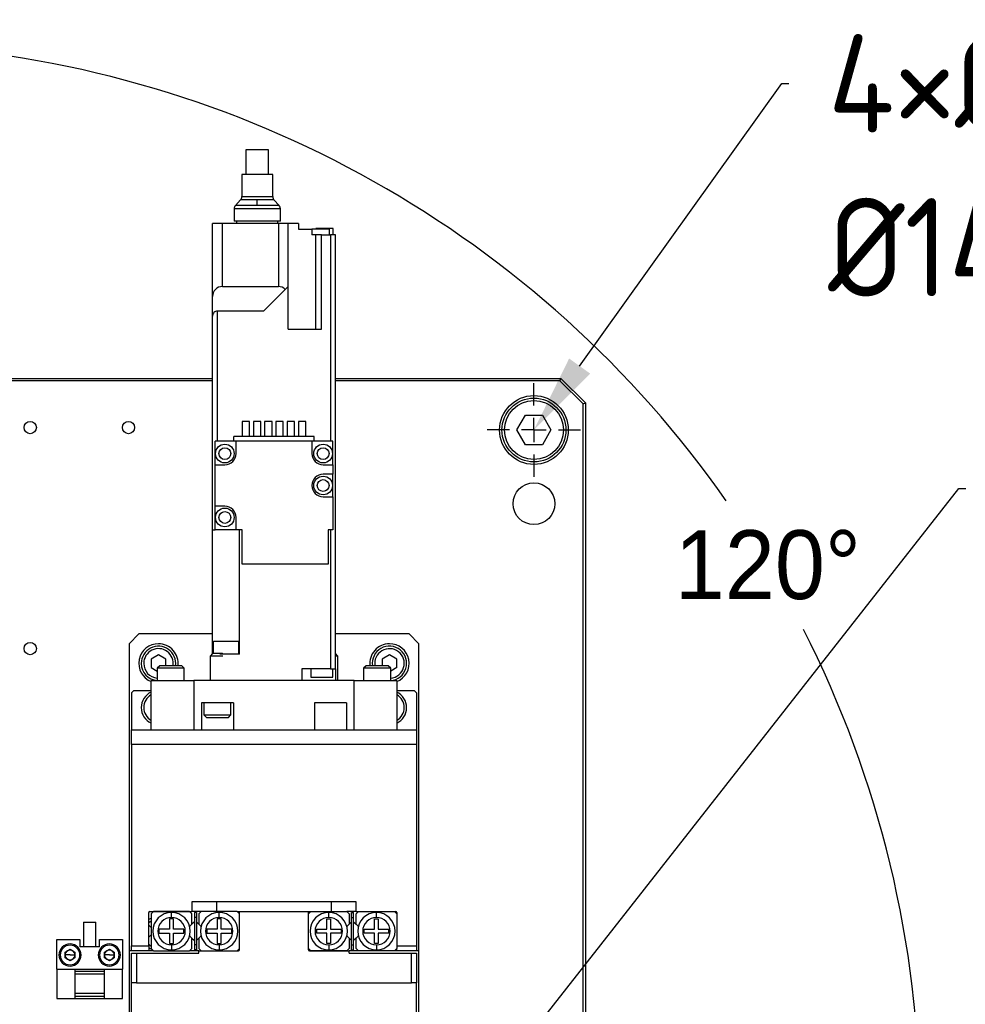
# Model space of a CAD drawing. Header units: millimetres. Extents: x 28 to 428, y 52 to 282.
# Tile 8 of 18: x 128 to 177, y 183 to 233. Entities that reach past the tile are written whole.
import ezdxf
from ezdxf import colors
from ezdxf.entities.mleader import LeaderData, LeaderLine
from ezdxf.math import Vec2, Vec3

# ---------------------------------------------------------------- set-up
doc = ezdxf.new("R2010")
doc.units = ezdxf.units.MM
doc.header["$PDSIZE"] = -1
doc.layers.add('AM_5', color=3, linetype='Continuous', lineweight=25)
doc.layers.add('SLD-0', color=7, linetype='Continuous')
doc.styles.get("Standard").update_dxf_attribs({"font": 'HGPGothicM.ttf'})
doc.dimstyles.new('ISO-25$2', dxfattribs={"dimtxt": 2.5, "dimasz": 2.5, "dimexe": 1.25, "dimexo": 0.625, "dimtad": 1, "dimtxsty": 'STANDARD', "dimcen": 2.5, "dimadec": 0, "dimazin": 0, "dimtfac": 1, "dimtmove": 0, "dimatfit": 3, "dimfxl": 1, "dimarcsym": 0})

# ---------------------------------------------------------------- blocks, each defined once
blk = doc.blocks.new('SW_CENTERMARKSYMBOL_14')
at = {"layer": 'SLD-0', "color": 0}
for p, q in [((0, 1.25), (0, 2.375)), ((0, 0), (0, 0.625)), ((-1.25, 0), (-2.375, 0)), ((0, 0), (-0.625, 0)), ((0, 0), (0, -0.625)), ((0, 0), (0.625, 0)), ((1.25, 0), (2.375, 0)), ((0, -1.25), (0, -2.375))]:
    blk.add_line(p, q, dxfattribs=at)
blk = doc.blocks.new('*D79')
at = {"layer": 'AM_5', "color": 0, "lineweight": -2, "transparency": 16777216}
blk.add_line((119.784, 219.528), (119.784, 232.795), dxfattribs=at)
for start, end in [(35.0042, 86.321), (333.679, 26.9702)]:
    blk.add_arc((119.784, 177.278), 54.517, start, end, dxfattribs=at)
at = {"layer": 'AM_5', "color": 0, "transparency": 16777216}
for points in [[(123.263, 231.1), (123.301, 232.266), (119.784, 231.795)], [(169.163, 152.83), (168.135, 153.38), (166.997, 150.019)]]:
    blk.add_solid(points, dxfattribs=at)
at = {"layer": 'Defpoints', "color": 0, "transparency": 16777216}
for p in [(119.784, 218.528), (173.473, 186.745), (119.784, 177.278), (172.74, 146.704), (119.784, 136.028)]:
    blk.add_point(p, dxfattribs=at)
at = {"layer": 'AM_5', "color": 0, "transparency": 16777216, "insert": (166.562, 205.277), "char_height": 3.5, "attachment_point": 5}
blk.add_mtext('120°', dxfattribs=at)

msp = doc.modelspace()

# ---------------------------------------------------------------- linework, layer by layer
at = {"color": 7, "linetype": 'Continuous'}
for p, q in [((140.00961, 226.40291), (140.00961, 225.15291)), ((141.15961, 226.40291), (140.00961, 226.40291)), ((141.15961, 225.15291), (141.15961, 226.40291)), ((139.79711, 225.15291), (139.79711, 224.02791)), ((141.37211, 225.15291), (139.79711, 225.15291)), ((141.37211, 224.02791), (141.37211, 225.15291)), ((139.79711, 224.02791), (141.37211, 224.02791)), ((139.73367, 223.86149), (139.47305, 223.56933)), ((140.58461, 223.56933), (139.47305, 223.56933)), ((140.58461, 223.86149), (139.73367, 223.86149)), ((140.58461, 223.56933), (140.58461, 223.86149)), ((141.43555, 223.86149), (140.58461, 223.86149)), ((141.69617, 223.56933), (140.58461, 223.56933)), ((141.69617, 223.56933), (141.43555, 223.86149)), ((139.40961, 223.40291), (139.40961, 222.77791)), ((141.75961, 223.40291), (139.40961, 223.40291)), ((141.75961, 222.77791), (141.75961, 223.40291)), ((138.30961, 218.94271), (138.30961, 222.65291)), ((138.80961, 222.65291), (138.30961, 222.65291)), ((138.80961, 219.45291), (138.80961, 222.65291)), ((141.65961, 222.65291), (138.80961, 222.65291)), ((141.75961, 222.77791), (139.40961, 222.77791)), ((139.53461, 222.77791), (139.53461, 222.65291)), ((141.63461, 222.65291), (141.63461, 222.77791)), ((141.65961, 222.65291), (141.65961, 219.45291)), ((142.15961, 222.65291), (141.65961, 222.65291)), ((142.15961, 219.45291), (142.15961, 222.65291)), ((142.68461, 222.65291), (142.15961, 222.65291)), ((142.68461, 222.65291), (142.68461, 222.37791)), ((142.68461, 222.37791), (143.35961, 222.37791)), ((143.35961, 222.37791), (143.35961, 222.07791)), ((144.25961, 222.37791), (143.35961, 222.37791)), ((143.55251, 222.07791), (143.35961, 222.07791)), ((143.55251, 222.07791), (143.55251, 217.27791)), ((143.85251, 222.07791), (143.55251, 222.07791)), ((143.56921, 222.40291), (143.56921, 222.37791)), ((144.44421, 222.40291), (143.56921, 222.40291)), ((143.85251, 217.27791), (143.85251, 222.07791)), ((143.85251, 222.07791), (144.30961, 222.07791)), ((144.25961, 222.07791), (144.25961, 222.37791)), ((144.30961, 222.07791), (144.30961, 211.57791)), ((144.55961, 222.07791), (144.30961, 222.07791)), ((144.44421, 222.07791), (144.44421, 222.40291)), ((144.55961, 200.00291), (144.55961, 222.07791)), ((138.80961, 219.45291), (141.65961, 219.45291)), ((142.01168, 219.30498), (142.15961, 219.45291)), ((142.15961, 217.27791), (142.15961, 219.45291)), ((138.30961, 217.94781), (138.30961, 218.94271)), ((142.01168, 219.30498), (140.90961, 218.20291)), ((138.30961, 207.07791), (138.30961, 217.94781)), ((140.90961, 218.20291), (138.55961, 218.20291)), ((138.55961, 211.57791), (138.55961, 218.20291)), ((142.15961, 217.27791), (143.85251, 217.27791)), ((101.25834, 214.77791), (138.30961, 214.77791)), ((138.30961, 214.65291), (101.25834, 214.65291)), ((144.55961, 214.77791), (156.03398, 214.77791)), ((155.9822, 214.65291), (144.55961, 214.65291)), ((156.03398, 214.77791), (155.9822, 214.65291)), ((157.15898, 213.47614), (155.9822, 214.65291)), ((156.03398, 214.77791), (157.28398, 213.52791)), ((157.15898, 213.47614), (157.28398, 213.52791)), ((157.15898, 141.07969), (157.15898, 213.47614)), ((157.28398, 213.52791), (157.28398, 141.02791)), ((139.80961, 212.57791), (139.80961, 211.82791)), ((140.18461, 212.57791), (139.80961, 212.57791)), ((140.18461, 211.82791), (140.18461, 212.57791)), ((140.38461, 212.57791), (140.38461, 211.82791)), ((140.75961, 212.57791), (140.38461, 212.57791)), ((140.75961, 211.82791), (140.75961, 212.57791)), ((140.95961, 212.57791), (140.95961, 211.82791)), ((141.33461, 212.57791), (140.95961, 212.57791)), ((141.33461, 211.82791), (141.33461, 212.57791)), ((141.53461, 212.57791), (141.53461, 211.82791)), ((141.90961, 212.57791), (141.53461, 212.57791)), ((141.90961, 211.82791), (141.90961, 212.57791)), ((142.10961, 212.57791), (142.10961, 211.82791)), ((142.48461, 212.57791), (142.10961, 212.57791)), ((142.48461, 211.82791), (142.48461, 212.57791)), ((142.68461, 212.57791), (142.68461, 211.82791)), ((143.05961, 212.57791), (142.68461, 212.57791)), ((143.05961, 211.82791), (143.05961, 212.57791)), ((153.79295, 212.15291), (154.22597, 212.90291)), ((154.22597, 212.90291), (155.09199, 212.90291)), ((155.09199, 212.90291), (155.525, 212.15291)), ((154.22597, 211.40291), (153.79295, 212.15291)), ((155.525, 212.15291), (155.09199, 211.40291)), ((139.50961, 211.57791), (138.43461, 211.57791)), ((138.43461, 210.37791), (138.43461, 211.57791)), ((139.38461, 211.57791), (139.38461, 211.82791)), ((143.48461, 211.82791), (139.38461, 211.82791)), ((139.50961, 210.95291), (139.50961, 211.57791)), ((143.35961, 211.57791), (139.50961, 211.57791)), ((143.35961, 211.57791), (143.35961, 210.95291)), ((144.43461, 211.57791), (143.35961, 211.57791)), ((143.48461, 211.57791), (143.48461, 211.82791)), ((144.43461, 210.37791), (144.43461, 211.57791)), ((155.09199, 211.40291), (154.22597, 211.40291)), ((138.43461, 208.27791), (138.43461, 210.37791)), ((138.43461, 210.37791), (138.93461, 210.37791)), ((143.93461, 210.37791), (144.43461, 210.37791)), ((144.43461, 210.37791), (144.43461, 209.90291)), ((144.43461, 209.90291), (143.93461, 209.90291)), ((144.43461, 208.75291), (144.43461, 209.90291)), ((143.93461, 208.75291), (144.43461, 208.75291)), ((144.43461, 208.75291), (144.43461, 207.07791)), ((138.93461, 208.27791), (138.43461, 208.27791)), ((138.43461, 207.07791), (138.43461, 208.27791)), ((139.50961, 207.07791), (139.50961, 207.70291)), ((138.30961, 200.77791), (138.30961, 207.07791)), ((138.30961, 207.07791), (138.43461, 207.07791)), ((139.50961, 207.07791), (138.43461, 207.07791)), ((139.80961, 207.07791), (139.50961, 207.07791)), ((139.68461, 200.75291), (139.68461, 207.07791)), ((139.80961, 205.32791), (139.80961, 207.07791)), ((144.43461, 207.07791), (144.18461, 207.07791)), ((144.18461, 207.07791), (144.18461, 205.32791)), ((144.30961, 207.07791), (144.30961, 200.00291)), ((144.18461, 205.32791), (139.80961, 205.32791)), ((134.55961, 201.77791), (134.05961, 201.27791)), ((138.30961, 201.77791), (134.55961, 201.77791)), ((138.36053, 201.40291), (139.6337, 201.40291)), ((138.36053, 200.77791), (138.36053, 201.40291)), ((139.6337, 201.40291), (139.6337, 200.75291)), ((148.30961, 201.77791), (144.55961, 201.77791)), ((148.80961, 201.27791), (148.30961, 201.77791)), ((134.05961, 201.27791), (134.05961, 185.65291)), ((148.80961, 185.65291), (148.80961, 201.27791)), ((135.55961, 200.71093), (135.18461, 200.49442)), ((135.18461, 200.49442), (135.18461, 200.06141)), ((135.93461, 200.49442), (135.55961, 200.71093)), ((135.93461, 200.15291), (135.93461, 200.49442)), ((138.30961, 200.77791), (138.18461, 200.65291)), ((138.18461, 200.65291), (138.18461, 199.40291)), ((138.83912, 200.65291), (138.18461, 200.65291)), ((138.80961, 200.77791), (138.30961, 200.77791)), ((139.68461, 200.75291), (138.67418, 200.75291)), ((138.83461, 200.75291), (138.80961, 200.77791)), ((144.68461, 200.65291), (144.55961, 200.77791)), ((144.68461, 200.65291), (144.55961, 200.65291)), ((144.68461, 199.40291), (144.68461, 200.65291)), ((147.30961, 200.71093), (146.93461, 200.49442)), ((146.93461, 200.49442), (146.93461, 200.15291)), ((147.68461, 200.49442), (147.30961, 200.71093)), ((147.68461, 200.06141), (147.68461, 200.49442)), ((135.18461, 200.06141), (135.49711, 199.88099)), ((135.62211, 200.15291), (135.49711, 200.02791)), ((135.49711, 200.02791), (135.49711, 199.40291)), ((136.87211, 200.02791), (135.49711, 200.02791)), ((136.74711, 200.15291), (135.62211, 200.15291)), ((136.87211, 200.02791), (136.74711, 200.15291)), ((136.87211, 199.40291), (136.87211, 200.02791)), ((144.30961, 200.00291), (142.85961, 200.00291)), ((142.85961, 200.00291), (142.85961, 199.40291)), ((143.30279, 200.00291), (143.30279, 199.57791)), ((144.30961, 200.00291), (144.55961, 200.00291)), ((144.42779, 199.57791), (144.42779, 200.00291)), ((144.55961, 200.00291), (144.55961, 199.40291)), ((146.12211, 200.15291), (145.99711, 200.02791)), ((145.99711, 200.02791), (145.99711, 199.40291)), ((147.37211, 200.02791), (145.99711, 200.02791)), ((147.24711, 200.15291), (146.12211, 200.15291)), ((147.37211, 200.02791), (147.24711, 200.15291)), ((147.68461, 200.06141), (147.37211, 199.88099)), ((147.37211, 199.40291), (147.37211, 200.02791)), ((135.18461, 196.90291), (135.18461, 199.40291)), ((135.18461, 199.40291), (137.34968, 199.40291)), ((137.34968, 199.40291), (137.34968, 196.90291)), ((145.51955, 199.40291), (137.34968, 199.40291)), ((143.30279, 199.57791), (144.42779, 199.57791)), ((145.51955, 196.90291), (145.51955, 199.40291)), ((145.51955, 199.40291), (147.68461, 199.40291)), ((147.68461, 199.40291), (147.68461, 196.90291)), ((134.30961, 198.90291), (134.18461, 198.77791)), ((134.30961, 198.90291), (135.18461, 198.90291)), ((147.68461, 198.90291), (148.55961, 198.90291)), ((148.68461, 198.77791), (148.55961, 198.90291)), ((134.18461, 198.77791), (134.18461, 196.90291)), ((148.68461, 198.77791), (148.68461, 196.90291)), ((139.37211, 198.27791), (137.74711, 198.27791)), ((137.74711, 198.27791), (137.74711, 196.90291)), ((137.87211, 198.27791), (137.87211, 197.65291)), ((139.24711, 197.65291), (139.24711, 198.27791)), ((139.37211, 198.27791), (139.37211, 196.90291)), ((143.49711, 198.27791), (143.49711, 196.90291)), ((145.12211, 198.27791), (143.49711, 198.27791)), ((145.12211, 198.27791), (145.12211, 196.90291)), ((137.87211, 197.65291), (137.99711, 197.52791)), ((137.87211, 197.65291), (139.24711, 197.65291)), ((137.99711, 197.52791), (139.12211, 197.52791)), ((139.12211, 197.52791), (139.24711, 197.65291)), ((134.18461, 196.90291), (148.68461, 196.90291)), ((134.18461, 196.15291), (134.18461, 196.90291)), ((148.68461, 196.90291), (148.68461, 196.15291)), ((134.18461, 196.15291), (134.18461, 185.90291)), ((148.68461, 196.15291), (134.18461, 196.15291)), ((148.68461, 196.15291), (148.68461, 185.90291)), ((145.60961, 188.15291), (137.25961, 188.15291)), ((137.25961, 188.15291), (137.25961, 187.65291)), ((138.50961, 188.15291), (138.50961, 187.65291)), ((144.35961, 187.65291), (144.35961, 188.15291)), ((145.60961, 187.65291), (145.60961, 188.15291)), ((135.05961, 185.90291), (135.05961, 187.60291)), ((135.10961, 187.65291), (137.25961, 187.65291)), ((135.30961, 187.65291), (135.18461, 187.52791)), ((135.18461, 187.52791), (135.18461, 185.77791)), ((137.13461, 187.65291), (135.30961, 187.65291)), ((136.22211, 187.35291), (136.22211, 187.60291)), ((137.25961, 187.52791), (137.13461, 187.65291)), ((137.73461, 187.65291), (137.25961, 187.65291)), ((137.25961, 187.00824), (137.25961, 187.52791)), ((137.48461, 187.60291), (137.38461, 187.60291)), ((137.38461, 187.60291), (137.38461, 187.35291)), ((137.48461, 187.60291), (137.48461, 187.35291)), ((137.73461, 187.65291), (137.60961, 187.52791)), ((137.60961, 187.52791), (137.60961, 187.00824)), ((139.55961, 187.65291), (137.73461, 187.65291)), ((138.64711, 187.35291), (138.64711, 187.60291)), ((139.68461, 187.52791), (139.55961, 187.65291)), ((139.55961, 187.65291), (139.68461, 187.65291)), ((139.68461, 185.70291), (139.68461, 187.65291)), ((139.68461, 187.65291), (143.18461, 187.65291)), ((139.68461, 185.77791), (139.68461, 187.52791)), ((143.18461, 187.52791), (143.30961, 187.65291)), ((143.18461, 187.65291), (143.30961, 187.65291)), ((143.18461, 185.70291), (143.18461, 187.65291)), ((143.18461, 185.77791), (143.18461, 187.52791)), ((143.30961, 187.65291), (145.13461, 187.65291)), ((144.22211, 187.35291), (144.22211, 187.60291)), ((145.13461, 187.65291), (145.25961, 187.52791)), ((145.60961, 187.65291), (145.13461, 187.65291)), ((145.25961, 187.52791), (145.25961, 187.00824)), ((145.38461, 187.60291), (145.48461, 187.60291)), ((145.38461, 187.35291), (145.38461, 187.60291)), ((145.48461, 187.35291), (145.48461, 187.60291)), ((145.60961, 187.52791), (145.73461, 187.65291)), ((145.60961, 187.65291), (147.63461, 187.65291)), ((145.60961, 187.00824), (145.60961, 187.52791)), ((145.73461, 187.65291), (147.55961, 187.65291)), ((146.64711, 187.35291), (146.64711, 187.60291)), ((147.55961, 187.65291), (147.68461, 187.52791)), ((147.68461, 187.60291), (147.68461, 185.90291)), ((147.68461, 187.52791), (147.68461, 185.77791)), ((131.74711, 187.10291), (131.74711, 185.85291)), ((131.74711, 187.10291), (132.37211, 187.10291)), ((132.37211, 185.85291), (132.37211, 187.10291)), ((135.05961, 187.08693), (135.18461, 187.17743)), ((135.18461, 186.84041), (135.05961, 186.96541)), ((136.12711, 187.28291), (136.12711, 186.74791)), ((136.31711, 187.28291), (136.12711, 187.28291)), ((136.31711, 186.74791), (136.31711, 187.28291)), ((137.25961, 187.00824), (137.14191, 186.89054)), ((137.38461, 187.13324), (137.25961, 187.00824)), ((137.48461, 187.35291), (137.38461, 187.35291)), ((137.38461, 187.35291), (137.38461, 185.95291)), ((137.48461, 187.35291), (137.48461, 185.95291)), ((137.60961, 187.00824), (137.48461, 187.13324)), ((137.72731, 186.89054), (137.60961, 187.00824)), ((138.74211, 187.28291), (138.55211, 187.28291)), ((138.55211, 187.28291), (138.55211, 186.74791)), ((138.74211, 186.74791), (138.74211, 187.28291)), ((139.55961, 186.90791), (139.56225, 186.90791)), ((139.56363, 186.90291), (139.55961, 186.90291)), ((144.12711, 186.74791), (144.12711, 187.28291)), ((144.12711, 187.28291), (144.31711, 187.28291)), ((144.31711, 187.28291), (144.31711, 186.74791)), ((145.14191, 186.89054), (145.25961, 187.00824)), ((145.25961, 187.00824), (145.38461, 187.13324)), ((145.38461, 187.35291), (145.48461, 187.35291)), ((145.38461, 185.95291), (145.38461, 187.35291)), ((145.48461, 185.95291), (145.48461, 187.35291)), ((145.48461, 187.13324), (145.60961, 187.00824)), ((145.60961, 187.00824), (145.72731, 186.89054)), ((146.55211, 187.28291), (146.74211, 187.28291)), ((146.55211, 186.74791), (146.55211, 187.28291)), ((146.74211, 187.28291), (146.74211, 186.74791)), ((135.05961, 186.34041), (135.18461, 186.46541)), ((136.12711, 186.74791), (135.59211, 186.74791)), ((135.59211, 186.55791), (135.59211, 186.74791)), ((135.59211, 186.55791), (136.12711, 186.55791)), ((136.12711, 186.55791), (136.12711, 186.02291)), ((136.85211, 186.74791), (136.31711, 186.74791)), ((136.31711, 186.02291), (136.31711, 186.55791)), ((136.31711, 186.55791), (136.85211, 186.55791)), ((136.85211, 186.55791), (136.85211, 186.74791)), ((137.14191, 186.41528), (137.25961, 186.29758)), ((137.60961, 186.29758), (137.72731, 186.41528)), ((138.55211, 186.74791), (138.01711, 186.74791)), ((138.01711, 186.74791), (138.01711, 186.55791)), ((138.01711, 186.55791), (138.55211, 186.55791)), ((138.55211, 186.55791), (138.55211, 186.02291)), ((139.27711, 186.74791), (138.74211, 186.74791)), ((138.74211, 186.02291), (138.74211, 186.55791)), ((138.74211, 186.55791), (139.27711, 186.55791)), ((139.27711, 186.74791), (139.27711, 186.55791)), ((143.59211, 186.74791), (144.12711, 186.74791)), ((143.59211, 186.74791), (143.59211, 186.55791)), ((144.12711, 186.55791), (143.59211, 186.55791)), ((144.12711, 186.02291), (144.12711, 186.55791)), ((144.31711, 186.74791), (144.85211, 186.74791)), ((144.31711, 186.55791), (144.31711, 186.02291)), ((144.85211, 186.55791), (144.31711, 186.55791)), ((144.85211, 186.74791), (144.85211, 186.55791)), ((145.25961, 186.29758), (145.14191, 186.41528)), ((145.72731, 186.41528), (145.60961, 186.29758)), ((146.01711, 186.55791), (146.01711, 186.74791)), ((146.01711, 186.74791), (146.55211, 186.74791)), ((146.55211, 186.55791), (146.01711, 186.55791)), ((146.55211, 186.02291), (146.55211, 186.55791)), ((146.74211, 186.74791), (147.27711, 186.74791)), ((146.74211, 186.55791), (146.74211, 186.02291)), ((147.27711, 186.55791), (146.74211, 186.55791)), ((147.27711, 186.55791), (147.27711, 186.74791)), ((130.38461, 186.22791), (131.55961, 186.22791)), ((130.38461, 184.72791), (130.38461, 186.22791)), ((131.55961, 186.22791), (131.55961, 185.85291)), ((132.55961, 185.85291), (132.55961, 186.22791)), ((132.55961, 186.22791), (133.73461, 186.22791)), ((133.73461, 186.22791), (133.73461, 184.72791)), ((134.18461, 185.90291), (135.05961, 185.90291)), ((134.18461, 185.65291), (134.18461, 185.90291)), ((135.18461, 185.87839), (135.05961, 185.9689)), ((135.05961, 185.90291), (135.05961, 185.65291)), ((136.12711, 186.02291), (136.31711, 186.02291)), ((136.22211, 185.95291), (136.22211, 185.70291)), ((137.25961, 186.29758), (137.38461, 186.17258)), ((137.25961, 185.77791), (137.25961, 186.29758)), ((137.48461, 185.95291), (137.38461, 185.95291)), ((137.38461, 185.95291), (137.38461, 185.70291)), ((137.48461, 186.17258), (137.60961, 186.29758)), ((137.48461, 185.95291), (137.48461, 185.70291)), ((137.60961, 186.29758), (137.60961, 185.77791)), ((138.55211, 186.02291), (138.74211, 186.02291)), ((138.64711, 185.95291), (138.64711, 185.70291)), ((144.31711, 186.02291), (144.12711, 186.02291)), ((144.22211, 185.95291), (144.22211, 185.70291)), ((145.38461, 186.17258), (145.25961, 186.29758)), ((145.25961, 186.29758), (145.25961, 185.77791)), ((145.38461, 185.70291), (145.38461, 185.95291)), ((145.38461, 185.95291), (145.48461, 185.95291)), ((145.60961, 186.29758), (145.48461, 186.17258)), ((145.48461, 185.70291), (145.48461, 185.95291)), ((145.60961, 185.77791), (145.60961, 186.29758)), ((146.74211, 186.02291), (146.55211, 186.02291)), ((146.64711, 185.95291), (146.64711, 185.70291)), ((147.68461, 185.90291), (148.68461, 185.90291)), ((148.68461, 185.90291), (148.68461, 185.65291)), ((130.55961, 185.44041), (130.49711, 185.44041)), ((130.80961, 185.58475), (131.05961, 185.72909)), ((130.80961, 185.29608), (130.80961, 185.58475)), ((131.05961, 185.44041), (130.80961, 185.44041)), ((131.05961, 185.72909), (131.30961, 185.58475)), ((131.05961, 185.44041), (131.30961, 185.44041)), ((131.30961, 185.58475), (131.30961, 185.29608)), ((132.55961, 185.85291), (131.55961, 185.85291)), ((131.55961, 185.44041), (131.62211, 185.44041)), ((132.55961, 185.44041), (132.49711, 185.44041)), ((132.80961, 185.58475), (133.05961, 185.72909)), ((132.80961, 185.29608), (132.80961, 185.58475)), ((133.05961, 185.44041), (132.80961, 185.44041)), ((133.05961, 185.72909), (133.30961, 185.58475)), ((133.05961, 185.44041), (133.30961, 185.44041)), ((133.30961, 185.58475), (133.30961, 185.29608)), ((133.55961, 185.44041), (133.62211, 185.44041)), ((134.18461, 185.65291), (134.05961, 185.65291)), ((134.05961, 185.65291), (134.05961, 177.27791)), ((135.05961, 185.65291), (134.18461, 185.65291)), ((134.18461, 184.02791), (134.18461, 185.52791)), ((134.18461, 185.52791), (134.43461, 185.52791)), ((134.43461, 185.52791), (134.43461, 184.02791)), ((134.43461, 185.52791), (137.60961, 185.52791)), ((135.30961, 185.65291), (135.05961, 185.65291)), ((135.18461, 185.77791), (135.30961, 185.65291)), ((135.30961, 185.65291), (137.13461, 185.65291)), ((137.13461, 185.65291), (137.25961, 185.77791)), ((137.60961, 185.65291), (137.13461, 185.65291)), ((137.48461, 185.70291), (137.38461, 185.70291)), ((137.60961, 185.77791), (137.73461, 185.65291)), ((137.60961, 185.65291), (139.63461, 185.65291)), ((137.60961, 185.52791), (137.60961, 185.65291)), ((137.73461, 185.65291), (139.55961, 185.65291)), ((139.55961, 185.65291), (139.68461, 185.77791)), ((143.30961, 185.65291), (143.18461, 185.77791)), ((143.23461, 185.65291), (145.25961, 185.65291)), ((145.13461, 185.65291), (143.30961, 185.65291)), ((145.25961, 185.77791), (145.13461, 185.65291)), ((145.73461, 185.65291), (145.25961, 185.65291)), ((145.25961, 185.52791), (145.25961, 185.65291)), ((145.25961, 185.52791), (148.43461, 185.52791)), ((145.38461, 185.70291), (145.48461, 185.70291)), ((145.73461, 185.65291), (145.60961, 185.77791)), ((147.55961, 185.65291), (145.73461, 185.65291)), ((147.68461, 185.77791), (147.55961, 185.65291)), ((147.68461, 185.65291), (147.55961, 185.65291)), ((147.68461, 185.65291), (147.68461, 185.77791)), ((148.68461, 185.65291), (147.68461, 185.65291)), ((148.43461, 184.02791), (148.43461, 185.52791)), ((148.43461, 185.52791), (148.68461, 185.52791)), ((148.80961, 185.65291), (148.68461, 185.65291)), ((148.68461, 185.52791), (148.68461, 184.02791)), ((148.80961, 169.18021), (148.80961, 185.65291)), ((131.05961, 185.15174), (130.80961, 185.29608)), ((131.30961, 185.29608), (131.05961, 185.15174)), ((133.05961, 185.15174), (132.80961, 185.29608)), ((133.30961, 185.29608), (133.05961, 185.15174)), ((130.38461, 184.72791), (130.38461, 183.22791)), ((130.38461, 184.72791), (131.30961, 184.72791)), ((131.30961, 184.72791), (131.30961, 183.22791)), ((131.30961, 184.72791), (132.80961, 184.72791)), ((132.80961, 184.60291), (131.30961, 184.60291)), ((131.30961, 184.47791), (132.80961, 184.47791)), ((132.80961, 183.22791), (132.80961, 184.72791)), ((132.80961, 184.72791), (133.73461, 184.72791)), ((133.73461, 183.22791), (133.73461, 184.72791)), ((134.43461, 184.02791), (134.18461, 184.02791)), ((134.18461, 180.27791), (134.18461, 184.02791)), ((134.43461, 184.02791), (148.43461, 184.02791)), ((148.68461, 184.02791), (148.43461, 184.02791)), ((148.68461, 180.27791), (148.68461, 184.02791)), ((132.80961, 183.47791), (131.30961, 183.47791)), ((130.38461, 183.22791), (131.30961, 183.22791)), ((131.30961, 183.35291), (132.80961, 183.35291)), ((131.30961, 183.22791), (132.80961, 183.22791)), ((132.80961, 183.22791), (133.73461, 183.22791))]:
    msp.add_line(p, q, dxfattribs=at)
at = {"color": 7, "linetype": 'Continuous', "flags": 128}
for points in [[(135.05961, 187.24598), (135.08103, 187.26043), (135.18461, 187.31848)], [(135.25481, 185.70772), (135.08103, 185.79539), (135.05961, 185.80984)], [(147.68461, 185.73734), (147.6611, 185.72661), (147.61442, 185.70772)]]:
    msp.add_lwpolyline(points, dxfattribs=at)
at = {"color": 7, "linetype": 'Continuous'}
for centre, radius in [((154.65898, 212.15291), 1.75), ((154.65898, 212.15291), 1.625), ((154.65898, 212.15291), 1.5), ((129.03398, 212.27791), 0.3125), ((134.03398, 212.27791), 0.3125), ((138.93461, 210.95291), 0.475), ((143.93461, 210.95291), 0.475), ((138.93461, 210.95291), 0.3), ((143.93461, 210.95291), 0.3), ((143.93461, 209.32791), 0.475), ((143.93461, 209.32791), 0.3), ((154.65898, 208.40291), 1.0625), ((138.93461, 207.70291), 0.475), ((138.93461, 207.70291), 0.3), ((129.03398, 201.02791), 0.3125)]:
    msp.add_circle(centre, radius, dxfattribs=at)
for centre, radius, start, end in [((139.54711, 224.02791), 0.25, 318.265734, 360), ((141.62211, 224.02791), 0.25, 180, 221.734266), ((139.65961, 223.40291), 0.25, 138.265734, 180), ((141.50961, 223.40291), 0.25, 0, 41.734266), ((138.93461, 210.95291), 0.575, 270, 0), ((143.93461, 210.95291), 0.575, 180, 270), ((143.93461, 209.32791), 0.575, 90, 270), ((138.93461, 207.70291), 0.575, 0, 90), ((135.55961, 200.27791), 1, 90, 247.975687), ((135.55961, 200.27791), 0.875, 351.786789, 180), ((135.55961, 200.27791), 0.75, 350.405932, 180), ((135.55961, 200.27791), 1, 352.819244, 90), ((147.30961, 200.27791), 1, 90, 187.180756), ((147.30961, 200.27791), 0.875, 274.096044, 188.213211), ((147.30961, 200.27791), 0.75, 274.780192, 189.594068), ((147.30961, 200.27791), 1, 292.024313, 90), ((135.55961, 200.27791), 0.875, 180, 265.903956), ((135.55961, 200.27791), 0.75, 180, 265.219808), ((135.55961, 198.02791), 0.875, 115.376934, 180), ((135.55961, 198.02791), 0.75, 120, 180), ((147.30961, 198.02791), 0.875, 295.376934, 64.623066), ((147.30961, 198.02791), 0.75, 300, 60), ((135.55961, 198.02791), 0.875, 180, 244.623066), ((135.55961, 198.02791), 0.75, 180, 240), ((135.10961, 187.60291), 0.05, 90, 180), ((136.22211, 186.65291), 0.95, 90, 270), ((136.22211, 186.65291), 0.95, 270, 90), ((138.64711, 186.65291), 0.95, 90, 270), ((138.64711, 186.65291), 0.95, 270, 90), ((144.22211, 186.65291), 0.95, 90, 270), ((144.22211, 186.65291), 0.95, 270, 90), ((146.64711, 186.65291), 0.95, 90, 270), ((146.64711, 186.65291), 0.95, 270, 90), ((147.63461, 187.60291), 0.05, 0, 90), ((136.22211, 186.65291), 0.7, 90, 270), ((136.22211, 186.65291), 0.7, 270, 90), ((138.64711, 186.65291), 0.7, 90, 270), ((138.64711, 186.65291), 0.7, 270, 90), ((144.22211, 186.65291), 0.7, 90, 270), ((144.22211, 186.65291), 0.7, 270, 90), ((146.64711, 186.65291), 0.7, 90, 270), ((146.64711, 186.65291), 0.7, 270, 90), ((131.05961, 185.44041), 0.5625, 0, 180), ((131.05961, 185.44041), 0.5, 0, 180), ((133.05961, 185.44041), 0.5625, 0, 180), ((133.05961, 185.44041), 0.5, 0, 180), ((131.05961, 185.44041), 0.5625, 180, 0), ((131.05961, 185.44041), 0.5, 180, 0), ((131.05961, 185.44041), 0.25, 120.000001, 180), ((131.05961, 185.44041), 0.25, 180, 239.999999), ((131.05961, 185.44041), 0.25, 59.999999, 120.000001), ((131.05961, 185.44041), 0.25, 0, 59.999999), ((131.05961, 185.44041), 0.25, 300.000001, 0), ((133.05961, 185.44041), 0.5625, 180, 0), ((133.05961, 185.44041), 0.5, 180, 0), ((133.05961, 185.44041), 0.25, 120.000001, 180), ((133.05961, 185.44041), 0.25, 180, 239.999999), ((133.05961, 185.44041), 0.25, 59.999999, 120.000001), ((133.05961, 185.44041), 0.25, 0, 59.999999), ((133.05961, 185.44041), 0.25, 300.000001, 0), ((139.63461, 185.70291), 0.05, 270, 0), ((143.23461, 185.70291), 0.05, 180, 270), ((131.05961, 185.44041), 0.25, 239.999999, 300.000001), ((133.05961, 185.44041), 0.25, 239.999999, 300.000001)]:
    msp.add_arc(centre, radius, start, end, dxfattribs=at)
for centre, major_axis, start_param, end_param in [((138.80961, 218.94271), (0, 0.5102), 0, 1.57079633), ((141.65961, 218.94271), (0, 0.5102), 5.50197122, 6.28318531), ((138.55961, 217.94781), (0, 0.2551), 0, 1.57079633)]:
    msp.add_ellipse(centre, major_axis=major_axis, ratio=0.98, start_param=start_param, end_param=end_param, dxfattribs=at)
at = {"layer": 'SLD-0'}
msp.add_point((154.65898, 212.15291), dxfattribs=at)

# ---------------------------------------------------------------- block references
msp.add_blockref('SW_CENTERMARKSYMBOL_14', (154.65898, 212.15291), dxfattribs=at)

# ---------------------------------------------------------------- dimensions: what is measured, and where the dimension line sits
at = {"layer": 'AM_5'}
dim = msp.add_angular_dim_2l(base=(173.47273, 186.74469), line1=((119.78398, 218.52791), (119.78398, 136.02791)), line2=((119.78398, 177.27791), (172.74004, 146.70371)), dimstyle='ISO-25$2', override={"dimtxt": 3.5, "dimasz": 3.5, "dimexe": 1, "dimexo": 1, "dimgap": 1.524, "dimtih": 1, "dimtoh": 1, "dimdec": 3, "dimzin": 0, "dimtdec": 3, "dimtzin": 0}, dxfattribs=at)
dim.commit()
dim.dimension.update_dxf_attribs({"geometry": '*D79', "text_midpoint": (166.56177, 205.27686), "dimtype": 162})

# ---------------------------------------------------------------- leaders
ml = msp.add_multileader_mtext('Standard')
ml.set_content('{\\Fisocp,extfont|c128;4×%%C9全貫通\\P%%C14座グリ深さ8.6}', color=256, style='STANDARD')
ml.set_leader_properties()
ml.build(insert=Vec2(0, 0))
ml.multileader.update_dxf_attribs({"text_right_attachment_type": 6, "dogleg_length": 0.36})
ctx = ml.context
ctx.base_point, ctx.char_height, ctx.plane_origin = Vec3(167.62499, 229.78543), 5, Vec3(180.30229, 266.01873)
ctx.right_attachment = 6
notes = []
notes.append((ctx, [(0, (1, 1, 0), (167.26499, 229.78543), (1, 0), 0.36, [(0, [(154.65898, 212.15291)], 0, [])])]))
ctx.mtext.insert, ctx.mtext.flow_direction = Vec3(169.62499, 232.28543), 5
ml = msp.add_multileader_mtext('Standard')
ml.set_content('{\\Fisocp,extfont|c128;W軸(86.6,-50)^Jピン座標}', color=256, style='STANDARD')
ml.set_leader_properties()
ml.build(insert=Vec2(0, 0))
ml.multileader.update_dxf_attribs({"text_right_attachment_type": 6, "dogleg_length": 0.36})
ctx = ml.context
ctx.base_point, ctx.plane_origin = Vec3(176.63569, 209.17234), Vec3(158.81591, 184.76873)
ctx.right_attachment, ctx.text_align_type = 6, 1
notes.append((ctx, [(0, (1, 1, 0), (176.27569, 209.17234), (1, 0), 0.36, [(0, [(141.43461, 164.77791)], 0, [])])]))
ctx.mtext.insert, ctx.mtext.alignment, ctx.mtext.flow_direction = Vec3(193.93491, 211.17234), 2, 5
for ctx, leaders in notes:
    for number, flags, end, landing, length, lines in leaders:
        leader = LeaderData()
        leader.index, (leader.has_last_leader_line, leader.has_dogleg_vector, leader.attachment_direction) = number, flags
        leader.last_leader_point, leader.dogleg_vector, leader.dogleg_length = Vec3(end), Vec3(landing), length
        for number, points, colour, breaks in lines:
            line = LeaderLine()
            line.index, line.vertices, line.color, line.breaks = number, Vec3.list(points), colors.encode_raw_color(colour), breaks
            leader.lines.append(line)
        ctx.leaders.append(leader)

doc.saveas('drawing.dxf')
